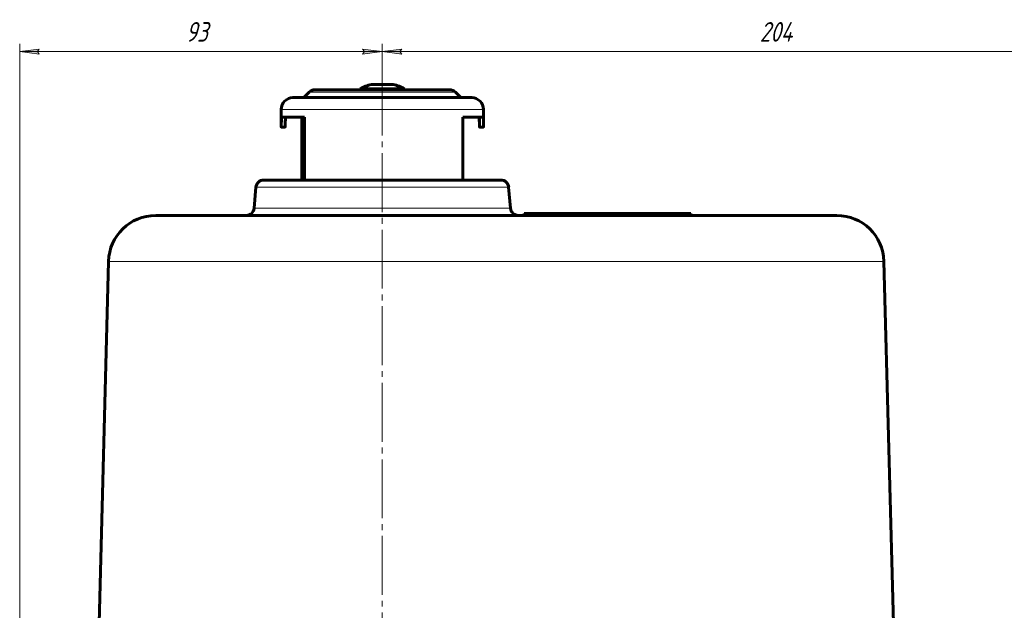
# Model space of a CAD drawing. Header units: millimetres. Extents: x -159 to 665, y -485 to 303.
# Tile 30 of 31: x 275 to 525, y 151 to 302. Entities that reach past the tile are written whole.
import ezdxf

# ---------------------------------------------------------------- set-up
doc = ezdxf.new("R2010")
doc.units = ezdxf.units.MM
for name, pattern in [('K5LT_AXLED', [19.5, 15, -1.5, 1.5, -1.5]), ('K5LT_BASIC', [0]), ('K5LT_THIN', [0])]:
    doc.linetypes.add(name, pattern=pattern)
doc.styles.add('KDIMTEXTSTYLE', font='GOST_AU.SHX', dxfattribs={"width": 0.96, "oblique": 15, "height": 5})
doc.styles.add('KTEXTSTYLE', font='GOST_AU.SHX', dxfattribs={"width": 0.96, "height": 5})
doc.dimstyles.new('KDIMSTYLE (1.00)', dxfattribs={"dimtxt": 5, "dimasz": 1, "dimexe": 2, "dimexo": 0, "dimgap": 1, "dimtad": 1, "dimtxsty": 'KDIMTEXTSTYLE', "dimsah": 1, "dimcen": 0, "dimdle": 1, "dimadec": 0, "dimazin": 0, "dimtfac": 0.667, "dimtmove": 0, "dimatfit": 3, "dimfxl": 1, "dimtvp": 1, "dimtolj": 1, "dimtzin": 0, "dimarcsym": 0})

# ---------------------------------------------------------------- blocks, each defined once
blk = doc.blocks.new('D7')
for points in [[(274.52, 293.48), (279.52, 294.13), (279.02, 293.48), (279.52, 292.82)], [(366.82, 293.48), (361.82, 294.13), (362.32, 293.48), (361.82, 292.82)]]:
    blk.add_hatch(color=7).paths.add_polyline_path(points)
at = {"color": 7, "linetype": 'K5LT_THIN', "lineweight": 18}
for p, q in [((274.52, 78.62), (274.52, 295.48)), ((274.52, 293.48), (279.52, 294.13)), ((279.52, 292.82), (274.52, 293.48)), ((279.52, 294.13), (279.02, 293.48)), ((279.02, 293.48), (279.52, 292.82)), ((362.32, 293.48), (361.82, 294.13)), ((361.82, 294.13), (366.82, 293.48)), ((366.82, 293.48), (361.82, 292.82)), ((361.82, 292.82), (362.32, 293.48)), ((366.82, 277.25), (366.82, 295.48))]:
    blk.add_line(p, q, dxfattribs=at)
blk.add_wipeout([(316.79, 294.48), (316.79, 301.61), (324.25, 301.61), (324.25, 294.48)])
blk.add_line((366.82, 293.48), (274.52, 293.48), dxfattribs=at)
at = {"color": 7, "insert": (316.79, 301.01), "char_height": 5, "attachment_point": 1, "style": 'KTEXTSTYLE'}
blk.add_mtext('\\H3.5;\\W0.965;\\Q15;\\Q15;\\H5.00;93', dxfattribs=at)
blk = doc.blocks.new('KDIMARROW_01')
blk.add_hatch(color=0).paths.add_polyline_path([(-5, -0.66), (0, 0), (-5, 0.66), (-4.5, 0)])
at = {"color": 0, "linetype": 'K5LT_THIN', "lineweight": 18}
for p, q in [((-4.5, 0), (-5, 0.66)), ((-5, 0.66), (0, 0)), ((0, 0), (-5, -0.66)), ((-5, -0.66), (-4.5, 0)), ((0, 0), (-1, 0))]:
    blk.add_line(p, q, dxfattribs=at)
blk = doc.blocks.new('D8')
for points in [[(366.82, 293.48), (371.82, 294.13), (371.32, 293.48), (371.82, 292.82)], [(565.32, 292.82), (570.32, 293.48), (565.32, 294.13), (565.82, 293.48)]]:
    blk.add_hatch(color=7).paths.add_polyline_path(points)
at = {"color": 7, "linetype": 'K5LT_THIN', "lineweight": 18}
for p, q in [((366.82, 277.25), (366.82, 295.48)), ((366.82, 293.48), (371.82, 294.13)), ((371.82, 292.82), (366.82, 293.48)), ((371.82, 294.13), (371.32, 293.48)), ((371.32, 293.48), (371.82, 292.82)), ((565.82, 293.48), (565.32, 294.13)), ((565.32, 294.13), (570.32, 293.48)), ((570.32, 293.48), (565.32, 292.82)), ((565.32, 292.82), (565.82, 293.48)), ((570.32, 135.77), (570.32, 295.48))]:
    blk.add_line(p, q, dxfattribs=at)
blk.add_wipeout([(462.9, 294.48), (462.9, 301.61), (473.79, 301.61), (473.79, 294.48)])
blk.add_line((366.82, 293.48), (570.32, 293.48), dxfattribs=at)
at = {"color": 7, "insert": (462.9, 301.01), "char_height": 5, "attachment_point": 1, "style": 'KTEXTSTYLE'}
blk.add_mtext('\\H3.5;\\W0.965;\\Q15;\\Q15;\\H5.00;204', dxfattribs=at)

msp = doc.modelspace()

# ---------------------------------------------------------------- linework, layer by layer
at = {"color": 30, "linetype": 'K5LT_AXLED', "lineweight": 18, "true_color": 0xff8000}
msp.add_line((366.823, 287.116), (366.823, 0.75), dxfattribs=at)
at = {"color": 150, "linetype": 'K5LT_BASIC', "lineweight": 60, "true_color": 0x0080ff}
for p, q in [((349.652, 283.75), (367.176, 283.75)), ((364.989, 284.039), (361.173, 284.039)), ((361.173, 284.039), (361.173, 283.75)), ((369.602, 285.116), (364.045, 285.116)), ((372.473, 284.039), (364.989, 284.039)), ((367.176, 283.75), (383.995, 283.75)), ((372.473, 284.039), (372.473, 283.75)), ((344.073, 281.75), (367.291, 281.75)), ((348.238, 283.164), (347.116, 282.043)), ((367.291, 281.75), (389.573, 281.75)), ((385.409, 283.164), (386.531, 282.043)), ((341.073, 274.666), (341.073, 278.75)), ((392.573, 274.666), (392.573, 278.75)), ((341.2, 276.75), (346.981, 276.75)), ((346.323, 260.75), (346.323, 276.75)), ((346.981, 276.75), (346.981, 260.75)), ((387.324, 276.75), (392.53, 276.75)), ((387.324, 260.75), (387.324, 276.75)), ((341.073, 274.666), (341.074, 274.5)), ((342.079, 274.25), (341.079, 274.25)), ((392.568, 274.25), (391.568, 274.25)), ((391.573, 274.5), (391.573, 274.631)), ((392.573, 274.666), (392.573, 274.5)), ((336.656, 260.75), (366.823, 260.75)), ((366.823, 260.75), (396.991, 260.75)), ((392.573, 260.75), (391.573, 260.75)), ((334.664, 258.924), (334.196, 253.576)), ((398.983, 258.924), (399.451, 253.576)), ((309.135, 251.75), (395.823, 251.75)), ((395.823, 251.75), (482.512, 251.75)), ((424.108, 252.25), (402.895, 252.25)), ((402.895, 251.75), (402.895, 252.25)), ((424.108, 251.75), (424.108, 252.25)), ((445.321, 252.25), (424.108, 252.25)), ((445.321, 251.75), (445.321, 252.25)), ((297.139, 240.064), (294.356, 133.75)), ((494.507, 240.064), (497.291, 133.75))]:
    msp.add_line(p, q, dxfattribs=at)
at = {"color": 7, "linetype": 'K5LT_THIN', "lineweight": 18}
for p, q in [((347.116, 282.043), (367.228, 282.043)), ((348.238, 283.164), (367.205, 283.164)), ((367.205, 283.164), (385.409, 283.164)), ((367.228, 282.043), (386.531, 282.043)), ((341.073, 278.75), (367.353, 278.75)), ((367.353, 278.75), (392.573, 278.75)), ((341.16, 276.5), (342.162, 276.5)), ((391.55, 276.5), (392.552, 276.5)), ((342.091, 274.5), (341.091, 274.5)), ((392.573, 274.5), (391.573, 274.5)), ((334.664, 258.924), (366.823, 258.924)), ((366.823, 258.924), (398.983, 258.924)), ((366.823, 253.576), (334.196, 253.576)), ((399.451, 253.576), (366.823, 253.576)), ((297.139, 240.064), (372.593, 240.064)), ((372.593, 240.064), (395.823, 240.064)), ((395.823, 240.064), (494.507, 240.064))]:
    msp.add_line(p, q, dxfattribs=at)
at = {"color": 150, "linetype": 'K5LT_BASIC', "lineweight": 60, "true_color": 0x0080ff}
for centre, radius, start, end in [((349.652, 281.75), 2, 90, 135), ((366.823, 273.338), 12.101, 103.27418, 117.83375), ((366.823, 273.338), 12.101, 62.16625, 76.72582), ((383.995, 281.75), 2, 45, 90), ((344.073, 278.75), 3, 90, 180), ((346.409, 282.75), 1, 270, 315), ((387.238, 282.75), 1, 225, 270), ((389.573, 278.75), 3, 0, 90), ((336.656, 258.75), 2, 90, 175), ((396.991, 258.75), 2, 5, 90), ((332.203, 253.75), 2, 270, 355), ((401.444, 253.75), 2, 185, 270), ((309.135, 239.75), 12, 90, 178.5), ((482.512, 239.75), 12, 1.5, 90)]:
    msp.add_arc(centre, radius, start, end, dxfattribs=at)
for points, knots in [([(341.091, 274.5), (341.095, 274.655), (341.099, 274.809), (341.107, 275.119), (341.112, 275.274), (341.122, 275.583), (341.128, 275.738), (341.14, 276.047), (341.147, 276.202), (341.156, 276.404), (341.158, 276.452), (341.16, 276.5)], [0, 0, 0, 0, 0.2319336, 0.2319336, 0.4639165, 0.4639165, 0.6959723, 0.6959723, 0.9281244, 0.9281244, 1, 1, 1, 1]), ([(341.2, 276.75), (341.199, 276.75), (341.199, 276.75), (341.198, 276.75), (341.197, 276.749), (341.196, 276.748), (341.195, 276.747), (341.193, 276.746), (341.192, 276.744), (341.191, 276.743), (341.19, 276.741), (341.189, 276.738), (341.188, 276.735), (341.186, 276.73), (341.184, 276.723), (341.182, 276.715), (341.181, 276.708), (341.18, 276.703), (341.179, 276.697), (341.178, 276.692), (341.177, 276.686), (341.176, 276.679), (341.175, 276.673), (341.174, 276.666), (341.173, 276.658), (341.172, 276.651), (341.171, 276.643), (341.17, 276.635), (341.169, 276.628), (341.169, 276.619), (341.168, 276.611), (341.167, 276.603), (341.166, 276.595), (341.166, 276.587), (341.165, 276.579), (341.165, 276.571), (341.164, 276.564), (341.164, 276.556), (341.163, 276.548), (341.163, 276.541), (341.162, 276.534), (341.162, 276.527), (341.161, 276.52), (341.161, 276.511), (341.161, 276.504), (341.16, 276.5)], [0, 0, 0, 0, 0.0214375, 0.0426384, 0.0636355, 0.0843985, 0.1050817, 0.1256546, 0.1462142, 0.1666968, 0.1871488, 0.2098198, 0.234706, 0.2712454, 0.3175476, 0.3620718, 0.3955501, 0.417962, 0.440589, 0.4637192, 0.48714, 0.511089, 0.5352269, 0.5595508, 0.5838679, 0.6081003, 0.6322686, 0.6562251, 0.6800249, 0.703521, 0.7268473, 0.749406, 0.7714138, 0.7926296, 0.8136299, 0.8338539, 0.8535618, 0.8724032, 0.8909494, 0.9085518, 0.9254826, 0.9413872, 0.9568826, 0.9716533, 1, 1, 1, 1]), ([(342.162, 276.5), (342.155, 276.346), (342.148, 276.191), (342.134, 275.883), (342.128, 275.728), (342.117, 275.42), (342.112, 275.265), (342.103, 274.957), (342.098, 274.803), (342.094, 274.599), (342.092, 274.549), (342.091, 274.5)], [0, 0, 0, 0, 0.2316674, 0.2316674, 0.4631982, 0.4631982, 0.6946177, 0.6946177, 0.9259511, 0.9259511, 1, 1, 1, 1]), ([(342.162, 276.5), (342.162, 276.505), (342.163, 276.514), (342.164, 276.527), (342.164, 276.539), (342.165, 276.552), (342.166, 276.563), (342.167, 276.575), (342.168, 276.585), (342.168, 276.595), (342.169, 276.605), (342.17, 276.614), (342.171, 276.623), (342.172, 276.632), (342.173, 276.64), (342.174, 276.647), (342.174, 276.655), (342.175, 276.662), (342.176, 276.668), (342.177, 276.674), (342.178, 276.68), (342.179, 276.685), (342.18, 276.69), (342.181, 276.695), (342.181, 276.699), (342.182, 276.703), (342.183, 276.707), (342.184, 276.711), (342.184, 276.714), (342.186, 276.719), (342.187, 276.724), (342.189, 276.73), (342.19, 276.735), (342.192, 276.738), (342.193, 276.741), (342.195, 276.744), (342.196, 276.746), (342.198, 276.747), (342.199, 276.749), (342.201, 276.75), (342.202, 276.75), (342.203, 276.75)], [0, 0, 0, 0, 0.0295943, 0.0591753, 0.0886294, 0.1176225, 0.1462779, 0.1742414, 0.2017949, 0.2287766, 0.2555585, 0.2815277, 0.3069613, 0.3316958, 0.3563187, 0.3803568, 0.4039726, 0.4268436, 0.4493978, 0.4710011, 0.4919332, 0.5119057, 0.5315136, 0.5501681, 0.5682326, 0.5855073, 0.6025707, 0.6191971, 0.635576, 0.6568558, 0.6868055, 0.7258498, 0.7619683, 0.7915935, 0.8185316, 0.8439511, 0.8679715, 0.8968849, 0.9303285, 0.9682127, 1, 1, 1, 1]), ([(391.485, 276.5), (391.484, 276.505), (391.484, 276.514), (391.483, 276.527), (391.482, 276.539), (391.482, 276.552), (391.481, 276.563), (391.48, 276.575), (391.479, 276.585), (391.478, 276.595), (391.478, 276.605), (391.477, 276.614), (391.476, 276.623), (391.475, 276.632), (391.474, 276.64), (391.473, 276.647), (391.472, 276.655), (391.472, 276.662), (391.471, 276.668), (391.47, 276.674), (391.469, 276.68), (391.468, 276.685), (391.467, 276.69), (391.466, 276.695), (391.466, 276.699), (391.465, 276.703), (391.464, 276.707), (391.463, 276.711), (391.462, 276.714), (391.461, 276.719), (391.46, 276.724), (391.458, 276.73), (391.456, 276.735), (391.455, 276.738), (391.453, 276.741), (391.452, 276.744), (391.451, 276.746), (391.449, 276.747), (391.448, 276.749), (391.446, 276.75), (391.445, 276.75), (391.444, 276.75)], [0, 0, 0, 0, 0.0295943, 0.0591753, 0.0886294, 0.1176225, 0.1462779, 0.1742414, 0.2017949, 0.2287766, 0.2555585, 0.2815277, 0.3069613, 0.3316958, 0.3563187, 0.3803568, 0.4039726, 0.4268436, 0.4493978, 0.4710011, 0.4919332, 0.5119057, 0.5315136, 0.5501681, 0.5682326, 0.5855073, 0.6025707, 0.6191971, 0.635576, 0.6568558, 0.6868055, 0.7258498, 0.7619683, 0.7915935, 0.8185316, 0.8439511, 0.8679715, 0.8968849, 0.9303285, 0.9682127, 1, 1, 1, 1]), ([(391.485, 276.5), (391.492, 276.346), (391.499, 276.191), (391.512, 275.883), (391.519, 275.728), (391.53, 275.42), (391.535, 275.265), (391.544, 274.957), (391.548, 274.803), (391.553, 274.599), (391.554, 274.549), (391.556, 274.5)], [0, 0, 0, 0, 0.2316674, 0.2316674, 0.4631982, 0.4631982, 0.6946177, 0.6946177, 0.9259511, 0.9259511, 1, 1, 1, 1]), ([(391.527, 276.75), (391.527, 276.75), (391.528, 276.75), (391.528, 276.75), (391.529, 276.749), (391.53, 276.748), (391.53, 276.747), (391.531, 276.746), (391.532, 276.744), (391.532, 276.743), (391.533, 276.741), (391.534, 276.738), (391.534, 276.735), (391.535, 276.73), (391.537, 276.723), (391.538, 276.715), (391.539, 276.708), (391.539, 276.703), (391.54, 276.697), (391.54, 276.692), (391.541, 276.686), (391.542, 276.679), (391.542, 276.673), (391.543, 276.666), (391.543, 276.658), (391.544, 276.651), (391.544, 276.643), (391.545, 276.635), (391.545, 276.627), (391.545, 276.619), (391.546, 276.611), (391.546, 276.603), (391.547, 276.595), (391.547, 276.587), (391.547, 276.579), (391.548, 276.571), (391.548, 276.564), (391.548, 276.556), (391.548, 276.548), (391.549, 276.541), (391.549, 276.534), (391.549, 276.527), (391.549, 276.52), (391.55, 276.511), (391.55, 276.504), (391.55, 276.5)], [0, 0, 0, 0, 0.0214443, 0.0426517, 0.0636552, 0.0844246, 0.105114, 0.1256932, 0.1462592, 0.1667481, 0.1872065, 0.2098845, 0.2347784, 0.2713287, 0.3176445, 0.3621818, 0.3956695, 0.4180877, 0.4407211, 0.4638579, 0.4872855, 0.5112416, 0.5353869, 0.5597178, 0.5840414, 0.6082789, 0.6324512, 0.6564098, 0.6802108, 0.7037071, 0.7270336, 0.749591, 0.771596, 0.7928062, 0.8137996, 0.8340136, 0.8537098, 0.8725378, 0.8910701, 0.9086575, 0.9255724, 0.94146, 0.9569379, 0.9716903, 1, 1, 1, 1]), ([(391.573, 274.631), (391.573, 274.742), (391.573, 274.852), (391.572, 275.117), (391.571, 275.271), (391.568, 275.58), (391.565, 275.734), (391.56, 276.043), (391.557, 276.197), (391.552, 276.401), (391.551, 276.45), (391.55, 276.5)], [0.06536844, 0.06536844, 0.06536844, 0.06536844, 0.23125807, 0.23125807, 0.46256914, 0.46256914, 0.69395826, 0.69395826, 0.92545056, 0.92545056, 1, 1, 1, 1]), ([(392.552, 276.5), (392.552, 276.505), (392.551, 276.514), (392.551, 276.527), (392.551, 276.539), (392.55, 276.552), (392.55, 276.563), (392.549, 276.575), (392.549, 276.585), (392.549, 276.595), (392.548, 276.605), (392.548, 276.614), (392.547, 276.623), (392.547, 276.632), (392.546, 276.64), (392.546, 276.647), (392.546, 276.655), (392.545, 276.662), (392.545, 276.668), (392.544, 276.674), (392.544, 276.68), (392.543, 276.685), (392.543, 276.69), (392.542, 276.695), (392.542, 276.699), (392.542, 276.703), (392.541, 276.707), (392.541, 276.711), (392.54, 276.714), (392.54, 276.719), (392.539, 276.724), (392.538, 276.73), (392.537, 276.735), (392.536, 276.738), (392.535, 276.741), (392.535, 276.744), (392.534, 276.746), (392.533, 276.747), (392.532, 276.749), (392.531, 276.75), (392.53, 276.75), (392.53, 276.75)], [0, 0, 0, 0, 0.0295964, 0.0591796, 0.088636, 0.1176315, 0.1462894, 0.1742554, 0.2018111, 0.2287945, 0.2555777, 0.2815475, 0.3069814, 0.3317155, 0.356338, 0.3803753, 0.4039899, 0.4268594, 0.4494119, 0.4710132, 0.4919431, 0.5119131, 0.5315184, 0.5501702, 0.5682321, 0.585504, 0.6025647, 0.6191886, 0.6355651, 0.6568421, 0.6867889, 0.7258308, 0.7619482, 0.7915734, 0.8185125, 0.8439337, 0.8679564, 0.896873, 0.9303202, 0.9682085, 1, 1, 1, 1]), ([(392.552, 276.5), (392.555, 276.345), (392.559, 276.191), (392.564, 275.881), (392.566, 275.726), (392.57, 275.417), (392.571, 275.262), (392.573, 274.96), (392.573, 274.813), (392.573, 274.666)], [0, 0, 0, 0, 0.2323138, 0.2323138, 0.46450038, 0.46450038, 0.69658337, 0.69658337, 0.91684481, 0.91684481, 0.91684481, 0.91684481]), ([(341.079, 274.25), (341.079, 274.25), (341.079, 274.25), (341.079, 274.25), (341.078, 274.251), (341.078, 274.251), (341.078, 274.252), (341.078, 274.254), (341.077, 274.255), (341.077, 274.257), (341.077, 274.259), (341.077, 274.261), (341.077, 274.264), (341.076, 274.268), (341.076, 274.273), (341.076, 274.279), (341.076, 274.286), (341.076, 274.292), (341.075, 274.297), (341.075, 274.302), (341.075, 274.307), (341.075, 274.313), (341.075, 274.318), (341.075, 274.324), (341.075, 274.33), (341.075, 274.336), (341.075, 274.342), (341.074, 274.349), (341.074, 274.357), (341.074, 274.365), (341.074, 274.375), (341.074, 274.389), (341.074, 274.404), (341.074, 274.419), (341.074, 274.432), (341.074, 274.444), (341.074, 274.455), (341.074, 274.466), (341.074, 274.477), (341.074, 274.488), (341.074, 274.496), (341.074, 274.5)], [0.5000234, 0.5000234, 0.5000234, 0.5000234, 0.50234037, 0.51414173, 0.52573839, 0.53725006, 0.54853958, 0.55971755, 0.57062421, 0.5813535, 0.59185894, 0.60231766, 0.61396949, 0.62685225, 0.64572774, 0.66468206, 0.6837922, 0.6969389, 0.70878756, 0.71930565, 0.72979099, 0.74021581, 0.75061991, 0.761025, 0.77144359, 0.78205601, 0.79284912, 0.80391425, 0.81509869, 0.82790154, 0.84215468, 0.86333914, 0.88487408, 0.90685224, 0.92226656, 0.93634781, 0.94911628, 0.96190359, 0.97468007, 0.98739219, 1, 1, 1, 1]), ([(341.091, 274.5), (341.091, 274.495), (341.091, 274.486), (341.091, 274.473), (341.09, 274.46), (341.09, 274.448), (341.09, 274.436), (341.089, 274.424), (341.089, 274.413), (341.089, 274.402), (341.088, 274.391), (341.088, 274.381), (341.088, 274.371), (341.087, 274.361), (341.087, 274.352), (341.086, 274.343), (341.086, 274.334), (341.086, 274.325), (341.085, 274.317), (341.085, 274.309), (341.084, 274.302), (341.084, 274.295), (341.084, 274.289), (341.083, 274.284), (341.083, 274.279), (341.082, 274.274), (341.082, 274.27), (341.082, 274.266), (341.081, 274.263), (341.081, 274.26), (341.081, 274.257), (341.08, 274.255), (341.08, 274.254), (341.08, 274.252), (341.08, 274.251), (341.079, 274.25), (341.079, 274.25), (341.079, 274.25), (341.079, 274.25)], [0, 0, 0, 0, 0.01507686, 0.03015384, 0.04517807, 0.0600441, 0.07477011, 0.08934128, 0.10384823, 0.11829661, 0.13269621, 0.14707835, 0.16153127, 0.17623054, 0.19117398, 0.20633531, 0.22153733, 0.23667255, 0.25171876, 0.2665954, 0.28131235, 0.29572852, 0.3100022, 0.32399135, 0.33778778, 0.35127752, 0.36466038, 0.3778251, 0.39084211, 0.40358837, 0.41620925, 0.42867142, 0.44109765, 0.45350433, 0.46595384, 0.47829304, 0.49044409, 0.5000234, 0.5000234, 0.5000234, 0.5000234]), ([(342.079, 274.25), (342.079, 274.25), (342.079, 274.25), (342.079, 274.25), (342.079, 274.251), (342.079, 274.251), (342.08, 274.252), (342.08, 274.254), (342.08, 274.255), (342.081, 274.257), (342.081, 274.259), (342.081, 274.261), (342.081, 274.264), (342.082, 274.268), (342.082, 274.273), (342.083, 274.279), (342.083, 274.286), (342.084, 274.292), (342.084, 274.297), (342.084, 274.302), (342.085, 274.307), (342.085, 274.313), (342.085, 274.318), (342.085, 274.324), (342.086, 274.33), (342.086, 274.336), (342.086, 274.342), (342.087, 274.349), (342.087, 274.357), (342.087, 274.365), (342.088, 274.375), (342.088, 274.389), (342.089, 274.404), (342.089, 274.419), (342.09, 274.432), (342.09, 274.444), (342.09, 274.455), (342.091, 274.466), (342.091, 274.477), (342.091, 274.488), (342.091, 274.496), (342.091, 274.5)], [0.50002312, 0.50002312, 0.50002312, 0.50002312, 0.50234615, 0.51414758, 0.52574433, 0.53725611, 0.54854576, 0.55972387, 0.57063069, 0.58136014, 0.59186573, 0.60232461, 0.61397659, 0.62685953, 0.64573528, 0.66468987, 0.68380028, 0.69694718, 0.70879604, 0.71931431, 0.72979984, 0.74022483, 0.75062908, 0.76103428, 0.77145295, 0.78206539, 0.79285847, 0.80392352, 0.81510786, 0.82791049, 0.84216329, 0.86334699, 0.88488105, 0.90685834, 0.92227199, 0.93635254, 0.94912022, 0.96190666, 0.97468216, 0.98739325, 1, 1, 1, 1]), ([(391.568, 274.25), (391.568, 274.25), (391.568, 274.25), (391.568, 274.25), (391.568, 274.251), (391.567, 274.251), (391.567, 274.252), (391.567, 274.254), (391.567, 274.255), (391.566, 274.257), (391.566, 274.259), (391.566, 274.261), (391.566, 274.264), (391.565, 274.268), (391.565, 274.273), (391.564, 274.279), (391.564, 274.286), (391.563, 274.292), (391.563, 274.297), (391.563, 274.302), (391.562, 274.307), (391.562, 274.313), (391.562, 274.318), (391.561, 274.324), (391.561, 274.33), (391.561, 274.336), (391.561, 274.342), (391.56, 274.349), (391.56, 274.357), (391.56, 274.365), (391.559, 274.375), (391.559, 274.389), (391.558, 274.404), (391.558, 274.419), (391.557, 274.432), (391.557, 274.444), (391.557, 274.455), (391.556, 274.466), (391.556, 274.477), (391.556, 274.488), (391.556, 274.496), (391.556, 274.5)], [0.50002312, 0.50002312, 0.50002312, 0.50002312, 0.50234615, 0.51414758, 0.52574433, 0.53725611, 0.54854576, 0.55972387, 0.57063069, 0.58136014, 0.59186573, 0.60232461, 0.61397659, 0.62685953, 0.64573528, 0.66468987, 0.68380028, 0.69694718, 0.70879604, 0.71931431, 0.72979983, 0.74022483, 0.75062907, 0.76103428, 0.77145295, 0.78206538, 0.79285847, 0.80392351, 0.81510785, 0.82791048, 0.84216329, 0.86334698, 0.88488104, 0.90685833, 0.92227199, 0.93635254, 0.94912022, 0.96190665, 0.97468216, 0.98739325, 1, 1, 1, 1]), ([(391.573, 274.5), (391.573, 274.495), (391.573, 274.486), (391.573, 274.473), (391.573, 274.46), (391.573, 274.448), (391.573, 274.436), (391.573, 274.424), (391.573, 274.413), (391.573, 274.402), (391.573, 274.391), (391.573, 274.381), (391.573, 274.371), (391.573, 274.361), (391.573, 274.352), (391.572, 274.343), (391.572, 274.334), (391.572, 274.325), (391.572, 274.317), (391.572, 274.309), (391.572, 274.302), (391.572, 274.295), (391.571, 274.289), (391.571, 274.284), (391.571, 274.279), (391.571, 274.274), (391.571, 274.27), (391.57, 274.266), (391.57, 274.263), (391.57, 274.26), (391.57, 274.257), (391.57, 274.255), (391.569, 274.254), (391.569, 274.252), (391.569, 274.251), (391.569, 274.25), (391.568, 274.25), (391.568, 274.25), (391.568, 274.25)], [0, 0, 0, 0, 0.01507707, 0.03015424, 0.04517865, 0.06004483, 0.07477098, 0.08934228, 0.10384935, 0.11829788, 0.13269766, 0.14708, 0.16153313, 0.17623261, 0.19117627, 0.20633785, 0.22154014, 0.23667563, 0.25172211, 0.26659903, 0.28131626, 0.2957327, 0.31000664, 0.32399601, 0.33779267, 0.35128261, 0.36466565, 0.37783051, 0.39084765, 0.40359399, 0.41621493, 0.42867711, 0.44110333, 0.45350997, 0.46595947, 0.4782987, 0.4904498, 0.50002312, 0.50002312, 0.50002312, 0.50002312]), ([(392.568, 274.25), (392.568, 274.25), (392.568, 274.25), (392.568, 274.25), (392.569, 274.251), (392.569, 274.251), (392.569, 274.252), (392.569, 274.254), (392.569, 274.255), (392.57, 274.257), (392.57, 274.259), (392.57, 274.261), (392.57, 274.264), (392.57, 274.268), (392.571, 274.273), (392.571, 274.279), (392.571, 274.286), (392.571, 274.292), (392.571, 274.297), (392.572, 274.302), (392.572, 274.307), (392.572, 274.313), (392.572, 274.318), (392.572, 274.324), (392.572, 274.33), (392.572, 274.336), (392.572, 274.342), (392.572, 274.349), (392.573, 274.357), (392.573, 274.365), (392.573, 274.375), (392.573, 274.389), (392.573, 274.404), (392.573, 274.419), (392.573, 274.432), (392.573, 274.444), (392.573, 274.455), (392.573, 274.466), (392.573, 274.477), (392.573, 274.488), (392.573, 274.496), (392.573, 274.5)], [0.5000234, 0.5000234, 0.5000234, 0.5000234, 0.50234037, 0.51414173, 0.52573839, 0.53725006, 0.54853958, 0.55971755, 0.57062421, 0.5813535, 0.59185894, 0.60231766, 0.61396948, 0.62685225, 0.64572773, 0.66468206, 0.68379219, 0.69693889, 0.70878756, 0.71930565, 0.72979099, 0.74021581, 0.7506199, 0.761025, 0.77144358, 0.782056, 0.79284912, 0.80391425, 0.81509868, 0.82790154, 0.84215467, 0.86333914, 0.88487407, 0.90685223, 0.92226656, 0.9363478, 0.94911628, 0.96190359, 0.97468007, 0.98739219, 1, 1, 1, 1])]:
    msp.add_open_spline(points, degree=3, knots=knots, dxfattribs=at)

# ---------------------------------------------------------------- next in the draw order: dimensions: what is measured, and where the dimension line sits
at = {"color": 7}
dim = msp.add_linear_dim(base=(366.823, 293.475), p1=(274.523, 78.625), p2=(366.823, 277.25), text='\\H5.0;\\W0.965;\\Q15;\\H5.0;\\W0.965;\\Q15;\\Q15;93', dimstyle='KDIMSTYLE (1.00)', override={"dimexo": 0, "dimblk1": 'KDIMARROW_01', "dimblk2": 'KDIMARROW_01', "dimse1": 0, "dimse2": 0, "dimclrt": 7, "dimtolj": 1}, dxfattribs=at)
dim.commit()
dim.dimension.update_dxf_attribs({"geometry": 'D7', "text_midpoint": (320.673, 293.475), "dimtype": 160})

# ---------------------------------------------------------------- next in the draw order: dimensions: what is measured, and where the dimension line sits
dim = msp.add_linear_dim(base=(366.823, 293.475), p1=(570.323, 135.767), p2=(366.823, 277.25), text='\\H5.0;\\W0.965;\\Q15;\\H5.0;\\W0.965;\\Q15;\\Q15;204', dimstyle='KDIMSTYLE (1.00)', override={"dimexo": 0, "dimblk1": 'KDIMARROW_01', "dimblk2": 'KDIMARROW_01', "dimse1": 0, "dimse2": 0, "dimclrt": 7, "dimtolj": 1}, dxfattribs=at)
dim.commit()
dim.dimension.update_dxf_attribs({"geometry": 'D8', "text_midpoint": (468.573, 293.475), "dimtype": 160})

doc.saveas('drawing.dxf')
